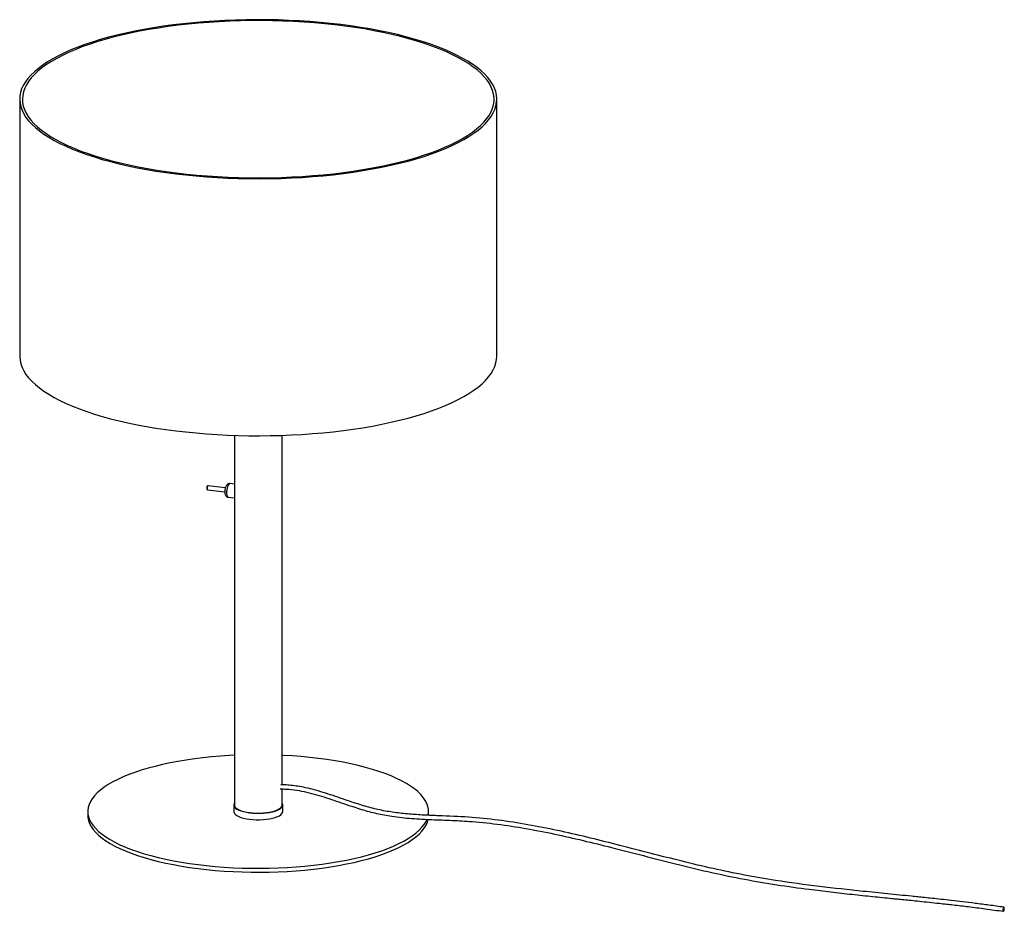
# Paper-space layout '_Dimétrica' of a CAD drawing. Header units: millimetres. Extents: x -315 to 407, y -320 to 335.
import ezdxf

# ---------------------------------------------------------------- set-up
doc = ezdxf.new("R2010")
doc.units = ezdxf.units.MM

psp = doc.layouts.new('_Dimétrica')

# ---------------------------------------------------------------- linework, layer by layer
at = {"color": 7, "linetype": 'Continuous', "lineweight": 25}
for p, q in [((-315.34, 276.2), (-315.34, 87.63)), ((34.66, 87.63), (34.66, 276.2)), ((-157.84, 29.59), (-157.84, -241.68)), ((-122.84, -226.81), (-122.84, 29.59)), ((-157.84, -6.28), (-161.23, -5.85)), ((-177.47, -10.36), (-164.89, -11.94)), ((-164.53, -8.96), (-177.1, -7.38)), ((-162.48, -15.77), (-157.84, -16.36)), ((-122.84, -241.68), (-122.84, -229.83)), ((-158.34, -241.68), (-158.34, -246.4)), ((-122.34, -246.4), (-122.34, -241.68)), ((-265.34, -246.4), (-265.34, -249.23)), ((-15.34, -249.23), (-15.34, -246.4))]:
    psp.add_line(p, q, dxfattribs=at)
at = {"color": 7, "linetype": 'Continuous', "lineweight": 25, "flags": 128}
for points in [[(-193.46, 220.61), (-185.92, 219.88), (-178.3, 219.25), (-170.59, 218.74), (-162.83, 218.35), (-155.02, 218.07), (-147.18, 217.91), (-139.33, 217.86), (-131.48, 217.94), (-123.65, 218.13), (-115.85, 218.44), (-108.1, 218.86), (-100.42, 219.4), (-92.81, 220.05), (-85.3, 220.82), (-77.9, 221.7), (-70.63, 222.69), (-63.5, 223.78), (-56.52, 224.99), (-49.72, 226.29), (-43.09, 227.7), (-36.66, 229.2), (-30.44, 230.8), (-24.44, 232.49), (-18.68, 234.26), (-13.15, 236.13), (-7.89, 238.07), (-2.89, 240.09), (1.83, 242.18), (6.27, 244.34), (10.41, 246.56), (14.24, 248.85), (17.77, 251.19), (20.97, 253.58), (23.86, 256.01), (26.41, 258.49), (28.62, 261), (30.5, 263.54), (32.03, 266.11), (33.21, 268.7), (34.05, 271.3), (34.53, 273.91), (34.66, 276.53), (34.44, 279.15), (33.87, 281.76), (32.94, 284.36), (31.67, 286.94), (30.05, 289.5), (28.09, 292.04), (25.78, 294.54), (23.15, 297.01), (20.18, 299.43), (16.89, 301.81), (13.29, 304.13), (9.37, 306.4), (5.16, 308.61), (0.65, 310.75), (-4.15, 312.83), (-9.21, 314.83), (-14.55, 316.75), (-20.13, 318.59), (-25.96, 320.34), (-32.02, 322.01), (-38.29, 323.58), (-44.77, 325.06), (-51.45, 326.44), (-58.3, 327.72), (-65.32, 328.9), (-72.48, 329.97), (-79.79, 330.93), (-87.22, 331.78), (-94.75, 332.51), (-102.38, 333.14), (-110.08, 333.65), (-117.84, 334.04), (-125.65, 334.32), (-133.49, 334.48), (-141.34, 334.53), (-149.19, 334.45), (-157.03, 334.26), (-164.82, 333.95), (-172.57, 333.53), (-180.26, 332.99), (-187.86, 332.34), (-195.37, 331.57), (-202.77, 330.69), (-210.04, 329.7), (-217.17, 328.61), (-224.15, 327.4), (-230.96, 326.1), (-237.58, 324.69), (-244.01, 323.19), (-250.23, 321.59), (-256.23, 319.9), (-262, 318.13), (-267.52, 316.26), (-272.78, 314.32), (-277.78, 312.3), (-282.5, 310.21), (-286.94, 308.05), (-291.08, 305.83), (-294.92, 303.54), (-298.44, 301.2), (-301.65, 298.81), (-304.53, 296.38), (-307.08, 293.9), (-309.3, 291.39), (-311.17, 288.85), (-312.7, 286.28), (-313.89, 283.69), (-314.72, 281.09), (-315.2, 278.48), (-315.33, 275.86), (-315.11, 273.24), (-314.54, 270.63), (-313.62, 268.03), (-312.34, 265.45), (-310.72, 262.89), (-308.76, 260.35), (-306.46, 257.85), (-303.82, 255.38), (-300.86, 252.96), (-297.57, 250.58), (-293.96, 248.26), (-290.05, 245.99), (-285.83, 243.78), (-281.32, 241.64), (-276.53, 239.56), (-271.46, 237.56), (-266.13, 235.64), (-260.54, 233.8), (-254.72, 232.05), (-248.66, 230.38), (-242.38, 228.81), (-235.9, 227.33), (-229.23, 225.95), (-222.38, 224.67), (-215.36, 223.49), (-208.19, 222.42), (-200.88, 221.46), (-193.46, 220.61)], [(-192.85, 221.25), (-185.35, 220.51), (-177.75, 219.89), (-170.08, 219.39), (-162.35, 219), (-154.57, 218.72), (-146.77, 218.57), (-138.95, 218.53), (-131.14, 218.61), (-123.34, 218.81), (-115.58, 219.12), (-107.86, 219.55), (-100.22, 220.1), (-92.66, 220.76), (-85.19, 221.54), (-77.84, 222.42), (-70.61, 223.42), (-63.53, 224.52), (-56.6, 225.73), (-49.85, 227.05), (-43.28, 228.46), (-36.9, 229.97), (-30.74, 231.58), (-24.81, 233.27), (-19.11, 235.06), (-13.65, 236.92), (-8.46, 238.87), (-3.53, 240.9), (1.11, 242.99), (5.47, 245.16), (9.53, 247.39), (13.28, 249.67), (16.72, 252.01), (19.84, 254.4), (22.63, 256.84), (25.08, 259.31), (27.2, 261.82), (28.98, 264.36), (30.41, 266.92), (31.49, 269.5), (32.23, 272.1), (32.61, 274.7), (32.63, 277.31), (32.3, 279.91), (31.62, 282.51), (30.59, 285.09), (29.21, 287.66), (27.48, 290.2), (25.41, 292.71), (23, 295.19), (20.26, 297.63), (17.19, 300.03), (13.8, 302.38), (10.09, 304.68), (6.08, 306.91), (1.76, 309.09), (-2.84, 311.19), (-7.72, 313.23), (-12.88, 315.19), (-18.3, 317.07), (-23.96, 318.86), (-29.87, 320.57), (-35.99, 322.19), (-42.34, 323.72), (-48.88, 325.14), (-55.61, 326.47), (-62.51, 327.7), (-69.57, 328.82), (-76.78, 329.83), (-84.11, 330.73), (-91.56, 331.52), (-99.11, 332.2), (-106.75, 332.76), (-114.45, 333.21), (-122.21, 333.54), (-130, 333.76), (-137.81, 333.86), (-145.63, 333.83), (-153.44, 333.7), (-161.22, 333.44), (-168.96, 333.07), (-176.64, 332.58), (-184.25, 331.97), (-191.76, 331.25), (-199.18, 330.42), (-206.47, 329.48), (-213.62, 328.43), (-220.63, 327.27), (-227.47, 326.01), (-234.14, 324.65), (-240.61, 323.19), (-246.88, 321.63), (-252.93, 319.98), (-258.75, 318.24), (-264.33, 316.41), (-269.65, 314.5), (-274.71, 312.52), (-279.5, 310.45), (-284, 308.32), (-288.21, 306.13), (-292.12, 303.87), (-295.71, 301.55), (-298.99, 299.19), (-301.95, 296.77), (-304.57, 294.32), (-306.86, 291.83), (-308.81, 289.3), (-310.41, 286.75), (-311.67, 284.18), (-312.58, 281.59), (-313.13, 278.99), (-313.34, 276.38), (-313.19, 273.78), (-312.68, 271.18), (-311.82, 268.59), (-310.62, 266.01), (-309.06, 263.46), (-307.16, 260.93), (-304.92, 258.43), (-302.35, 255.97), (-299.44, 253.55), (-296.21, 251.18), (-292.66, 248.86), (-288.8, 246.59), (-284.63, 244.38), (-280.17, 242.24), (-275.43, 240.17), (-270.4, 238.17), (-265.12, 236.25), (-259.57, 234.41), (-253.79, 232.66), (-247.77, 231), (-241.53, 229.42), (-235.09, 227.95), (-228.45, 226.57), (-221.64, 225.29), (-214.65, 224.12), (-207.52, 223.05), (-200.24, 222.1), (-192.85, 221.25)], [(-315.34, 87.63), (-315.33, 87.3), (-315.11, 84.68), (-314.54, 82.07), (-313.62, 79.47), (-312.34, 76.89), (-310.72, 74.33), (-308.76, 71.79), (-306.46, 69.29), (-303.82, 66.82), (-300.86, 64.4), (-297.57, 62.02), (-293.96, 59.7), (-290.05, 57.43), (-285.83, 55.22), (-281.32, 53.07), (-276.53, 51), (-271.46, 49), (-266.13, 47.08), (-260.54, 45.24), (-254.72, 43.48), (-248.66, 41.82), (-242.38, 40.24), (-235.9, 38.77), (-229.23, 37.39), (-222.38, 36.11), (-215.36, 34.93), (-208.19, 33.86), (-200.88, 32.9), (-193.46, 32.05)], [(-193.46, 32.05), (-185.92, 31.31), (-178.3, 30.69), (-170.59, 30.18), (-162.83, 29.78), (-155.02, 29.51), (-147.18, 29.34), (-139.33, 29.3), (-131.48, 29.37), (-123.65, 29.57), (-115.85, 29.87), (-108.1, 30.3), (-100.42, 30.84), (-92.81, 31.49), (-85.3, 32.26), (-77.9, 33.14), (-70.63, 34.13), (-63.5, 35.22), (-56.52, 36.42), (-49.72, 37.73), (-43.09, 39.14), (-36.66, 40.64), (-30.44, 42.24), (-24.44, 43.93), (-18.68, 45.7), (-13.15, 47.56), (-7.89, 49.51), (-2.89, 51.53), (1.83, 53.62), (6.27, 55.78), (10.41, 58), (14.24, 60.29), (17.77, 62.63), (20.97, 65.02), (23.86, 67.45), (26.41, 69.93), (28.62, 72.44), (30.5, 74.98), (32.03, 77.55), (33.21, 80.14), (34.05, 82.74), (34.53, 85.35), (34.66, 87.63)], [(-157.84, -205.14), (-161.62, -205.34), (-168.15, -205.78), (-174.59, -206.33), (-180.94, -206.99), (-187.18, -207.77), (-193.28, -208.65), (-199.23, -209.65), (-205.01, -210.74), (-210.62, -211.94), (-216.02, -213.24), (-221.21, -214.63), (-226.16, -216.11), (-230.88, -217.67), (-235.34, -219.32), (-239.53, -221.04), (-243.43, -222.84), (-247.05, -224.7), (-250.36, -226.62), (-253.36, -228.6), (-256.05, -230.63), (-258.4, -232.71), (-260.42, -234.82), (-262.09, -236.97), (-263.43, -239.14), (-264.41, -241.34), (-265.04, -243.55), (-265.32, -245.76), (-265.25, -247.98), (-264.82, -250.19), (-264.03, -252.4), (-262.9, -254.58), (-261.42, -256.75), (-259.6, -258.88), (-257.44, -260.98), (-254.94, -263.03), (-252.12, -265.04), (-248.99, -267), (-245.54, -268.9), (-241.8, -270.73), (-237.77, -272.5), (-233.47, -274.19), (-228.9, -275.8), (-224.08, -277.33), (-219.02, -278.77), (-213.74, -280.12), (-208.25, -281.38), (-202.57, -282.53), (-196.71, -283.59), (-190.69, -284.53), (-184.53, -285.37)], [(-15.61, -249.17), (-15.35, -247.03), (-15.43, -244.82), (-15.86, -242.6), (-16.64, -240.4), (-17.77, -238.21), (-19.25, -236.05), (-21.08, -233.92), (-23.24, -231.82), (-25.73, -229.76), (-28.55, -227.75), (-31.69, -225.8), (-35.13, -223.9), (-38.87, -222.06), (-42.9, -220.3), (-47.21, -218.61), (-51.78, -216.99), (-56.6, -215.46), (-61.66, -214.02), (-66.94, -212.67), (-72.43, -211.42), (-78.11, -210.26), (-83.96, -209.21), (-89.98, -208.26), (-96.14, -207.42), (-102.43, -206.69), (-108.82, -206.08), (-115.3, -205.58), (-121.86, -205.19), (-122.84, -205.14)], [(-157.84, -240.28), (-158.02, -240.57), (-158.32, -241.4), (-158.26, -242.24), (-157.85, -243.06), (-157.11, -243.86), (-156.03, -244.62), (-154.66, -245.32), (-153, -245.95), (-151.1, -246.49), (-148.98, -246.95), (-146.7, -247.3)], [(-157.84, -241.68), (-157.8, -242.07), (-157.45, -242.9), (-156.76, -243.7), (-155.73, -244.46), (-154.39, -245.16), (-152.77, -245.79), (-150.89, -246.34), (-148.79, -246.79), (-146.52, -247.14)], [(-146.7, -247.3), (-144.3, -247.54), (-141.81, -247.66), (-139.3, -247.67), (-136.81, -247.57), (-134.39, -247.35), (-132.08, -247.02), (-129.94, -246.58), (-127.99, -246.05), (-126.29, -245.44), (-124.86, -244.75), (-123.73, -244), (-122.93, -243.21), (-122.46, -242.38), (-122.34, -241.55), (-122.57, -240.71), (-122.84, -240.28)], [(-146.52, -247.14), (-144.13, -247.38), (-141.66, -247.5), (-139.16, -247.5), (-136.69, -247.39), (-134.29, -247.16), (-132.02, -246.82), (-129.91, -246.37), (-128.02, -245.83), (-126.37, -245.2), (-125.01, -244.5), (-123.97, -243.75), (-123.25, -242.95), (-122.89, -242.13), (-122.84, -241.68)], [(-265.34, -249.23), (-265.25, -250.81), (-264.82, -253.02), (-264.03, -255.23), (-262.9, -257.41), (-261.42, -259.57), (-259.6, -261.71), (-257.44, -263.81), (-254.94, -265.86), (-252.12, -267.87), (-248.99, -269.83), (-245.54, -271.73), (-241.8, -273.56), (-237.77, -275.33), (-233.47, -277.02), (-228.9, -278.63), (-224.08, -280.16), (-219.02, -281.6), (-213.74, -282.95), (-208.25, -284.21), (-202.57, -285.36), (-196.71, -286.42), (-190.69, -287.36), (-184.53, -288.2)], [(-184.53, -285.37), (-178.25, -286.1), (-171.85, -286.72), (-165.37, -287.22), (-158.82, -287.61), (-152.21, -287.88), (-145.57, -288.03), (-138.92, -288.06), (-132.27, -287.98), (-125.64, -287.78), (-119.05, -287.46), (-112.53, -287.02), (-106.08, -286.47), (-99.73, -285.8), (-93.5, -285.03), (-87.4, -284.14), (-81.44, -283.15), (-75.66, -282.05), (-70.06, -280.86), (-64.66, -279.56), (-59.47, -278.17), (-54.51, -276.69), (-49.79, -275.12), (-45.34, -273.48), (-41.15, -271.75), (-37.24, -269.96), (-33.62, -268.1), (-30.31, -266.17), (-27.31, -264.19), (-24.63, -262.16), (-22.28, -260.09), (-20.26, -257.97), (-18.58, -255.83), (-17.25, -253.65), (-16.51, -252.1)], [(-184.53, -288.2), (-178.25, -288.93), (-171.85, -289.55), (-165.37, -290.05), (-158.82, -290.44), (-152.21, -290.7), (-145.57, -290.86), (-138.92, -290.89), (-132.27, -290.81), (-125.64, -290.6), (-119.05, -290.28), (-112.53, -289.85), (-106.08, -289.3), (-99.73, -288.63), (-93.5, -287.86), (-87.4, -286.97), (-81.44, -285.98), (-75.66, -284.88), (-70.06, -283.68), (-64.66, -282.39), (-59.47, -281), (-54.51, -279.52), (-49.79, -277.95), (-45.34, -276.31), (-41.15, -274.58), (-37.24, -272.79), (-33.62, -270.92), (-30.31, -269), (-27.31, -267.02), (-24.63, -264.99), (-22.28, -262.92), (-20.26, -260.8), (-18.58, -258.65), (-17.25, -256.48), (-16.26, -254.29), (-15.64, -252.15)], [(-158.34, -246.4), (-158.26, -246.95), (-157.85, -247.78), (-157.11, -248.58), (-156.03, -249.33), (-154.66, -250.03), (-153, -250.66), (-151.1, -251.21), (-148.98, -251.66), (-146.7, -252.01)], [(-146.7, -252.01), (-144.3, -252.25), (-141.81, -252.38), (-139.3, -252.39), (-136.81, -252.28), (-134.39, -252.06), (-132.08, -251.73), (-129.94, -251.3), (-127.99, -250.76), (-126.29, -250.15), (-124.86, -249.46), (-123.73, -248.71), (-122.93, -247.92), (-122.46, -247.1), (-122.34, -246.4)], [(406.46, -316.7), (406.25, -316.99), (406.08, -317.45), (405.95, -318), (405.9, -318.58), (405.93, -319.08), (406.03, -319.44), (406.2, -319.59), (406.4, -319.52), (406.6, -319.24), (406.78, -318.78), (406.91, -318.22), (406.96, -317.64), (406.93, -317.14), (406.83, -316.78), (406.66, -316.63), (406.46, -316.7)]]:
    psp.add_lwpolyline(points, dxfattribs=at)
at = {"color": 8, "linetype": 'Continuous', "lineweight": 25, "flags": 128}
for points in [[(-161.23, -5.85), (-161.49, -5.88), (-161.97, -6.22), (-162.44, -6.89), (-162.87, -7.86), (-163.22, -9.05), (-163.47, -10.37), (-163.6, -11.72), (-163.6, -13), (-163.47, -14.12), (-163.22, -15), (-162.87, -15.56), (-162.48, -15.77)], [(-177.1, -7.38), (-177.29, -7.45), (-177.49, -7.74), (-177.66, -8.2), (-177.78, -8.76), (-177.82, -9.34)], [(-177.82, -9.34), (-177.78, -9.84), (-177.66, -10.2), (-177.49, -10.35), (-177.47, -10.36)]]:
    psp.add_lwpolyline(points, dxfattribs=at)
at = {"color": 7, "linetype": 'Continuous', "lineweight": 25}
for points, knots in [([(-161.23, -5.87), (-161.48, -5.86), (-161.99, -5.82), (-162.69, -6.11), (-163.27, -6.54), (-163.76, -7.12), (-164.19, -7.91), (-164.55, -8.93), (-164.81, -10.13), (-164.93, -11.33), (-164.91, -12.5), (-164.74, -13.53), (-164.43, -14.37), (-163.96, -15.05), (-163.33, -15.53), (-162.78, -15.78), (-162.49, -15.76), (-162.46, -15.76)], [0, 0, 0, 0, 0.0559872, 0.1137865, 0.1695627, 0.230017, 0.3034046, 0.3935785, 0.478662, 0.5611329, 0.6448001, 0.733822, 0.810668, 0.8717864, 0.9325154, 0.9939521, 1, 1, 1, 1]), ([(-177.1, -7.39), (-177.18, -7.38), (-177.34, -7.38), (-177.56, -7.49), (-177.74, -7.67), (-177.91, -7.95), (-178.05, -8.36), (-178.13, -8.81), (-178.14, -9.08), (-178.14, -9.18)], [0, 0, 0, 0, 0.105447, 0.207384, 0.318368, 0.475793, 0.686469, 0.875127, 1, 1, 1, 1]), ([(-178.14, -9.18), (-178.14, -9.29), (-178.13, -9.58), (-178.04, -9.93), (-177.83, -10.21), (-177.62, -10.34), (-177.5, -10.34), (-177.47, -10.35)], [0, 0, 0, 0, 0.194618, 0.534615, 0.768663, 0.939649, 1, 1, 1, 1]), ([(-124.14, -229.79), (-122.66, -229.81), (-118.68, -229.88), (-112.23, -230.65), (-104.83, -232.11), (-97.56, -234.02), (-90.31, -236.26), (-83.09, -238.69), (-74.55, -241.63), (-64.72, -244.9), (-53.57, -247.94), (-41.21, -250.17), (-27.65, -251.59), (-12.89, -252.35), (1.84, -252.85), (18.67, -253.77), (37.61, -255.84), (58.64, -259.19), (79.63, -263.39), (100.58, -268.2), (122.42, -273.65), (145.15, -279.54), (168.81, -285.59), (192.5, -291.25), (216.27, -296.21), (240.09, -300.22), (261.22, -303.17), (279.65, -305.4), (295.18, -307.12), (310.14, -308.68), (321.17, -309.79), (328.72, -310.55), (333.41, -311.02), (338.83, -311.57), (345.02, -312.2), (351.98, -312.93), (360.24, -313.81), (369.9, -314.88), (381.06, -316.2), (393.28, -317.75), (401.78, -318.96), (406.21, -319.6)], [0, 0, 0, 0, 0.008371, 0.022613, 0.036374, 0.050161, 0.064001, 0.077883, 0.091743, 0.11326, 0.134394, 0.155149, 0.182885, 0.2107, 0.238529, 0.266264, 0.305761, 0.345264, 0.384803, 0.424379, 0.463978, 0.508787, 0.55359, 0.598378, 0.643149, 0.687904, 0.732664, 0.762214, 0.791769, 0.820196, 0.846489, 0.853992, 0.862731, 0.872918, 0.884551, 0.897631, 0.912154, 0.931122, 0.952088, 0.975048, 1, 1, 1, 1]), ([(406.65, -316.63), (402.99, -316.1), (395.98, -315.09), (385.89, -313.78), (376.67, -312.66), (368.33, -311.69), (360.9, -310.86), (354.37, -310.16), (348.7, -309.57), (343.6, -309.04), (334.56, -308.11), (321.18, -306.77), (298.68, -304.49), (271.28, -301.49), (242.22, -297.55), (216.25, -293.14), (193.38, -288.37), (170.57, -282.92), (147.79, -277.11), (125.42, -271.31), (103.44, -265.79), (81.82, -260.77), (60.15, -256.39), (38.41, -252.91), (16.61, -250.51), (-1.52, -249.75), (-16.03, -249.19), (-26.89, -248.57), (-37.71, -247.54), (-48.49, -245.91), (-59.26, -243.39), (-68.62, -240.45), (-76.76, -237.69), (-83.7, -235.3), (-90.88, -232.92), (-98.22, -230.72), (-105.05, -229), (-111.12, -227.84), (-116.26, -227.15), (-120.37, -226.87), (-122.84, -226.77), (-123.76, -226.79), (-123.84, -226.79)], [0, 0, 0, 0, 0.020583, 0.039529, 0.056836, 0.072503, 0.086531, 0.09871, 0.109307, 0.118477, 0.127464, 0.16023, 0.193909, 0.254277, 0.314614, 0.357683, 0.400759, 0.443873, 0.487015, 0.53016, 0.571007, 0.61183, 0.652623, 0.693399, 0.73428, 0.775352, 0.795882, 0.81634, 0.836685, 0.856904, 0.877087, 0.897662, 0.910576, 0.923929, 0.937696, 0.951859, 0.96583, 0.976428, 0.986071, 0.994775, 0.99957, 1, 1, 1, 1])]:
    psp.add_open_spline(points, degree=3, knots=knots, dxfattribs=at)

doc.saveas('drawing.dxf')
